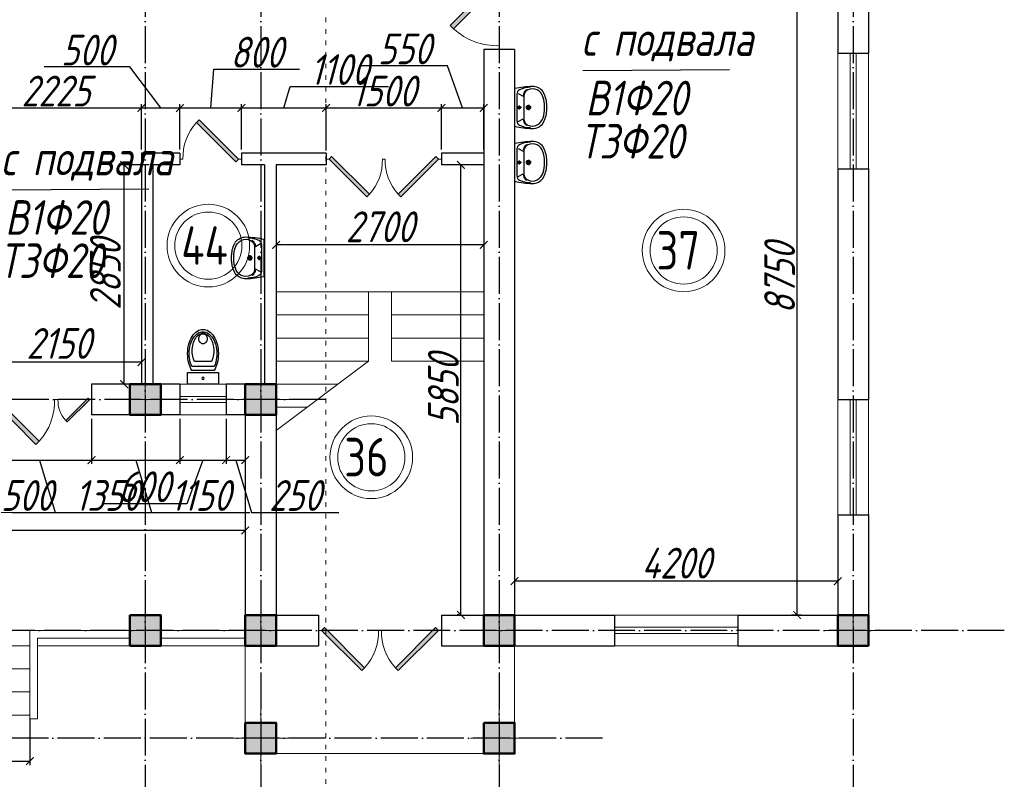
# Model space of a CAD drawing. Extents: x -4445 to 1909585, y 1860 to 289234.
# Tile 56 of 110: x 405214 to 418012, y 239269 to 249141. Entities that reach past the tile are written whole.
import ezdxf

# ---------------------------------------------------------------- set-up
doc = ezdxf.new("R2010")
doc.units = 0
doc.header["$LTSCALE"] = 0.5
doc.header["$MEASUREMENT"] = 0
doc.header["$PDMODE"] = 34
doc.header["$PDSIZE"] = 3
doc.linetypes.add('ACAD_ISO03W100', pattern=[30, 12, -18])
doc.linetypes.add('ACAD_ISO04W100', pattern=[30, 24, -3, 0, -3])
doc.layers.get('0').update_dxf_attribs({"linetype": 'CONTINUOUS', "lineweight": 18})
doc.layers.get('DEFPOINTS').update_dxf_attribs({"color": 2, "linetype": 'CONTINUOUS', "lineweight": 13})
for name, color, linetype in [('kolonn', 7, 'CONTINUOUS'), ('os', 3, 'CONTINUOUS'), ('su', 7, 'CONTINUOUS')]:
    doc.layers.add(name, color=color, linetype=linetype)
doc.layers.add('К1', color=24, linetype='бытовая канализация', lineweight=70)
doc.styles.get("Standard").update_dxf_attribs({"font": 'spds.shx', "oblique": 15})
doc.styles.add('style1', font='isocpeui.ttf', dxfattribs={"height": 80})
doc.linetypes.add('бытовая канализация', pattern='A,5,-0.5,["К1",Standard,S=0.7,R=0,X=0,Y=-0.35],-2', length=7.5)
doc.dimstyles.new('ISO-25', dxfattribs={"dimtxt": 400, "dimasz": 100, "dimexe": 50, "dimexo": 50, "dimgap": 20, "dimtad": 1, "dimdec": 0, "dimtxsty": 'Standard', "dimblk": 'ARCHTICK', "dimcen": 20, "dimclrd": 1, "dimclre": 1, "dimadec": 0, "dimazin": 0, "dimtfac": 1, "dimtdec": 0, "dimtmove": 0, "dimatfit": 3, "dimldrblk": 'ARCHTICK', "dimfxl": 1, "dimarcsym": 0})

# ---------------------------------------------------------------- blocks, each defined once
blk = doc.blocks.new('jfgjhsdf')
blk.add_hatch(color=1).paths.add_polyline_path([(-593, 731), (-637, 687), (0, 50), (44, 94)])
at = {"color": 1}
for p, q in [((0, 1000), (0, 950)), ((0, 50), (0, 0))]:
    blk.add_line(p, q, dxfattribs=at)
blk.add_lwpolyline([(0, 50), (-637, 687), (-593, 731), (44, 94), (0, 50)], dxfattribs=at)
blk.add_arc((-33, 130), 821, 87.662, 132.9147, dxfattribs=at)
blk = doc.blocks.new('_ArchTick')
at = {"color": 0, "linetype": 'ByBlock', "const_width": 0.15}
blk.add_lwpolyline([(-0.5, -0.5), (0.5, 0.5)], dxfattribs=at)
blk = doc.blocks.new('*D2452')
at = {"color": 1, "lineweight": -2, "transparency": 16777216}
for p, q in [((411647, 242179), (411647, 241794)), ((415847, 242005), (415847, 241794)), ((415847, 241844), (411647, 241844))]:
    blk.add_line(p, q, dxfattribs=at)
at = {"layer": 'DEFPOINTS', "color": 0, "transparency": 16777216}
for p in [(411647, 242229), (415847, 242055), (411647, 241844)]:
    blk.add_point(p, dxfattribs=at)
at = {"color": 1, "lineweight": -2, "transparency": 16777216, "xscale": 100, "yscale": 100, "zscale": 100, "rotation": 180}
blk.add_blockref('_ArchTick', (411647, 241844), dxfattribs=at)
at = {"color": 1, "lineweight": -2, "transparency": 16777216, "xscale": 100, "yscale": 100, "zscale": 100}
blk.add_blockref('_ArchTick', (415847, 241844), dxfattribs=at)
at = {"color": 0, "transparency": 16777216, "insert": (413747, 242079), "char_height": 400, "attachment_point": 5}
blk.add_mtext('4200', dxfattribs=at)
blk = doc.blocks.new('*D2453')
at = {"color": 1, "lineweight": -2, "transparency": 16777216}
for p, q in [((414497, 250155), (415370, 250155)), ((415320, 241405), (415320, 250155)), ((415247, 241405), (415370, 241405))]:
    blk.add_line(p, q, dxfattribs=at)
at = {"layer": 'DEFPOINTS', "color": 0, "transparency": 16777216}
for p in [(414447, 250155), (415320, 250155), (415197, 241405)]:
    blk.add_point(p, dxfattribs=at)
at = {"color": 1, "lineweight": -2, "transparency": 16777216, "xscale": 100, "yscale": 100, "zscale": 100}
for p, rotation in [((415320, 250155), 90), ((415320, 241405), 270)]:
    blk.add_blockref('_ArchTick', p, dxfattribs=dict(at, rotation=rotation))
at = {"color": 0, "transparency": 16777216, "insert": (415092, 245780), "char_height": 400, "attachment_point": 5, "rotation": 90}
blk.add_mtext('8750', dxfattribs=at)
blk = doc.blocks.new('*D2460')
at = {"color": 1, "lineweight": -2, "transparency": 16777216}
for p, q in [((408547, 246473), (408547, 246164)), ((411247, 246473), (411247, 246164)), ((411247, 246214), (408547, 246214))]:
    blk.add_line(p, q, dxfattribs=at)
at = {"layer": 'DEFPOINTS', "color": 0, "transparency": 16777216}
for p in [(408547, 246523), (411247, 246523), (408547, 246214)]:
    blk.add_point(p, dxfattribs=at)
at = {"color": 1, "lineweight": -2, "transparency": 16777216, "xscale": 100, "yscale": 100, "zscale": 100, "rotation": 180}
blk.add_blockref('_ArchTick', (408547, 246214), dxfattribs=at)
at = {"color": 1, "lineweight": -2, "transparency": 16777216, "xscale": 100, "yscale": 100, "zscale": 100}
blk.add_blockref('_ArchTick', (411247, 246214), dxfattribs=at)
at = {"color": 0, "transparency": 16777216, "insert": (409897, 246450), "char_height": 400, "attachment_point": 5}
blk.add_mtext('2700', dxfattribs=at)
blk = doc.blocks.new('*D2461')
at = {"color": 1, "lineweight": -2, "transparency": 16777216}
for p, q in [((410996, 247255), (410900, 247255)), ((410950, 241405), (410950, 247255)), ((410922, 241405), (410900, 241405))]:
    blk.add_line(p, q, dxfattribs=at)
at = {"layer": 'DEFPOINTS', "color": 0, "transparency": 16777216}
for p in [(410950, 247255), (411046, 247255), (410972, 241405)]:
    blk.add_point(p, dxfattribs=at)
at = {"color": 1, "lineweight": -2, "transparency": 16777216, "xscale": 100, "yscale": 100, "zscale": 100}
for p, rotation in [((410950, 247255), 90), ((410950, 241405), 270)]:
    blk.add_blockref('_ArchTick', p, dxfattribs=dict(at, rotation=rotation))
at = {"color": 0, "transparency": 16777216, "insert": (410722, 244330), "char_height": 400, "attachment_point": 5, "rotation": 90}
blk.add_mtext('5850', dxfattribs=at)
blk = doc.blocks.new('*D2462')
at = {"color": 1, "lineweight": -2, "transparency": 16777216}
for p, q in [((406897, 247255), (406523, 247255)), ((406573, 244405), (406573, 247255)), ((406672, 244405), (406523, 244405))]:
    blk.add_line(p, q, dxfattribs=at)
at = {"layer": 'DEFPOINTS', "color": 0, "transparency": 16777216}
for p in [(406573, 247255), (406947, 247255), (406722, 244405)]:
    blk.add_point(p, dxfattribs=at)
at = {"color": 1, "lineweight": -2, "transparency": 16777216, "xscale": 100, "yscale": 100, "zscale": 100}
for p, rotation in [((406573, 247255), 90), ((406573, 244405), 270)]:
    blk.add_blockref('_ArchTick', p, dxfattribs=dict(at, rotation=rotation))
at = {"color": 0, "transparency": 16777216, "insert": (406329, 245830), "char_height": 400, "attachment_point": 5, "rotation": 90}
blk.add_mtext('2850', dxfattribs=at)
blk = doc.blocks.new('*D2463')
at = {"color": 1, "lineweight": -2, "transparency": 16777216}
for p, q in [((404647, 244787), (404647, 244641)), ((406797, 244787), (406797, 244641)), ((406797, 244691), (404647, 244691))]:
    blk.add_line(p, q, dxfattribs=at)
at = {"layer": 'DEFPOINTS', "color": 0, "transparency": 16777216}
for p in [(404647, 244837), (406797, 244837), (404647, 244691)]:
    blk.add_point(p, dxfattribs=at)
at = {"color": 1, "lineweight": -2, "transparency": 16777216, "xscale": 100, "yscale": 100, "zscale": 100, "rotation": 180}
blk.add_blockref('_ArchTick', (404647, 244691), dxfattribs=at)
at = {"color": 1, "lineweight": -2, "transparency": 16777216, "xscale": 100, "yscale": 100, "zscale": 100}
blk.add_blockref('_ArchTick', (406797, 244691), dxfattribs=at)
at = {"color": 0, "transparency": 16777216, "insert": (405722, 244934), "char_height": 400, "attachment_point": 5}
blk.add_mtext('2150', dxfattribs=at)
blk = doc.blocks.new('ghsdd')
at = {"ltscale": 50}
h = blk.add_hatch(color=256, dxfattribs=at)
h.paths.add_polyline_path([(0, 200), (-200, 200), (-200, 0), (0, 0)])
h.paths.add_polyline_path([(200, 0), (200, 200), (0, 200), (0, 0)])
h.paths.add_polyline_path([(0, 0), (-200, 0), (-200, -200), (0, -200)])
h.paths.add_polyline_path([(0, 0), (0, -200), (200, -200), (200, 0)])
at = {"lineweight": 0}
for p, q in [((0, -374), (0, 374)), ((-374, 0), (374, 0))]:
    blk.add_line(p, q, dxfattribs=at)
at = {"lineweight": 50, "ltscale": 50}
blk.add_lwpolyline([(200, 200), (200, -200), (-200, -200), (-200, 200), (200, 200)], dxfattribs=at)
blk = doc.blocks.new('*D2624')
at = {"color": 1, "lineweight": -2, "transparency": 16777216}
for p, q in [((403747, 240055), (403747, 239455)), ((405347, 240055), (405347, 239455)), ((403747, 239505), (405347, 239505))]:
    blk.add_line(p, q, dxfattribs=at)
at = {"layer": 'DEFPOINTS', "color": 0, "transparency": 16777216}
for p in [(403747, 240105), (405347, 240105), (405347, 239505)]:
    blk.add_point(p, dxfattribs=at)
at = {"color": 1, "lineweight": -2, "transparency": 16777216, "xscale": 100, "yscale": 100, "zscale": 100, "rotation": 180}
blk.add_blockref('_ArchTick', (403747, 239505), dxfattribs=at)
at = {"color": 1, "lineweight": -2, "transparency": 16777216, "xscale": 100, "yscale": 100, "zscale": 100}
blk.add_blockref('_ArchTick', (405347, 239505), dxfattribs=at)
at = {"color": 0, "transparency": 16777216, "insert": (404547, 239736), "char_height": 400, "attachment_point": 5}
blk.add_mtext('1600', dxfattribs=at)
blk = doc.blocks.new('*D2626')
at = {"color": 1, "lineweight": -2, "transparency": 16777216}
for p, q in [((378947, 243555), (378947, 242455)), ((408147, 243592), (408147, 242455)), ((408147, 242505), (378947, 242505))]:
    blk.add_line(p, q, dxfattribs=at)
at = {"layer": 'DEFPOINTS', "color": 0, "transparency": 16777216}
for p in [(378947, 243605), (408147, 243642), (378947, 242505)]:
    blk.add_point(p, dxfattribs=at)
at = {"color": 1, "lineweight": -2, "transparency": 16777216, "xscale": 100, "yscale": 100, "zscale": 100, "rotation": 180}
blk.add_blockref('_ArchTick', (378947, 242505), dxfattribs=at)
at = {"color": 1, "lineweight": -2, "transparency": 16777216, "xscale": 100, "yscale": 100, "zscale": 100}
blk.add_blockref('_ArchTick', (408147, 242505), dxfattribs=at)
at = {"color": 0, "transparency": 16777216, "insert": (393547, 242752), "char_height": 400, "attachment_point": 5}
blk.add_mtext('29200', dxfattribs=at)
blk = doc.blocks.new('*D2838')
at = {"color": 1, "lineweight": -2, "transparency": 16777216}
for p, q in [((404297, 243955), (404297, 243368)), ((404797, 243955), (404797, 243368)), ((404297, 243418), (404797, 243418)), ((404547, 243418), (404751, 242738)), ((404751, 242738), (405867, 242738))]:
    blk.add_line(p, q, dxfattribs=at)
at = {"layer": 'DEFPOINTS', "color": 0, "transparency": 16777216}
for p in [(404297, 244005), (404797, 244005), (404797, 243418)]:
    blk.add_point(p, dxfattribs=at)
at = {"color": 1, "lineweight": -2, "transparency": 16777216, "xscale": 100, "yscale": 100, "zscale": 100, "rotation": 180}
blk.add_blockref('_ArchTick', (404297, 243418), dxfattribs=at)
at = {"color": 1, "lineweight": -2, "transparency": 16777216, "xscale": 100, "yscale": 100, "zscale": 100}
blk.add_blockref('_ArchTick', (404797, 243418), dxfattribs=at)
at = {"color": 0, "transparency": 16777216, "insert": (405309, 242958), "char_height": 400, "attachment_point": 5}
blk.add_mtext('500', dxfattribs=at)
blk = doc.blocks.new('*D2839')
at = {"color": 1, "lineweight": -2, "transparency": 16777216}
for p, q in [((404797, 243955), (404797, 243368)), ((406147, 243955), (406147, 243368)), ((404797, 243418), (406147, 243418)), ((405472, 243418), (405676, 242738)), ((405676, 242738), (407030, 242738))]:
    blk.add_line(p, q, dxfattribs=at)
at = {"layer": 'DEFPOINTS', "color": 0, "transparency": 16777216}
for p in [(404797, 244005), (406147, 244005), (406147, 243418)]:
    blk.add_point(p, dxfattribs=at)
at = {"color": 1, "lineweight": -2, "transparency": 16777216, "xscale": 100, "yscale": 100, "zscale": 100, "rotation": 180}
blk.add_blockref('_ArchTick', (404797, 243418), dxfattribs=at)
at = {"color": 1, "lineweight": -2, "transparency": 16777216, "xscale": 100, "yscale": 100, "zscale": 100}
blk.add_blockref('_ArchTick', (406147, 243418), dxfattribs=at)
at = {"color": 0, "transparency": 16777216, "insert": (406353, 242958), "char_height": 400, "attachment_point": 5}
blk.add_mtext('1350', dxfattribs=at)
blk = doc.blocks.new('*D2840')
at = {"color": 1, "lineweight": -2, "transparency": 16777216}
for p, q in [((406147, 243955), (406147, 243368)), ((407297, 243955), (407297, 243368)), ((406147, 243418), (407297, 243418)), ((406722, 243418), (406926, 242738)), ((406926, 242738), (408204, 242738))]:
    blk.add_line(p, q, dxfattribs=at)
at = {"layer": 'DEFPOINTS', "color": 0, "transparency": 16777216}
for p in [(406147, 244005), (407297, 244005), (407297, 243418)]:
    blk.add_point(p, dxfattribs=at)
at = {"color": 1, "lineweight": -2, "transparency": 16777216, "xscale": 100, "yscale": 100, "zscale": 100, "rotation": 180}
blk.add_blockref('_ArchTick', (406147, 243418), dxfattribs=at)
at = {"color": 1, "lineweight": -2, "transparency": 16777216, "xscale": 100, "yscale": 100, "zscale": 100}
blk.add_blockref('_ArchTick', (407297, 243418), dxfattribs=at)
at = {"color": 0, "transparency": 16777216, "insert": (407565, 242958), "char_height": 400, "attachment_point": 5}
blk.add_mtext('1150', dxfattribs=at)
blk = doc.blocks.new('*D2841')
at = {"color": 1, "lineweight": -2, "transparency": 16777216}
for p, q in [((407297, 243955), (407297, 243368)), ((407897, 243955), (407897, 243368)), ((407297, 243418), (407897, 243418)), ((407597, 243418), (407385, 242851)), ((407385, 242851), (406283, 242851))]:
    blk.add_line(p, q, dxfattribs=at)
at = {"layer": 'DEFPOINTS', "color": 0, "transparency": 16777216}
for p in [(407297, 244005), (407897, 244005), (407897, 243418)]:
    blk.add_point(p, dxfattribs=at)
at = {"color": 1, "lineweight": -2, "transparency": 16777216, "xscale": 100, "yscale": 100, "zscale": 100, "rotation": 180}
blk.add_blockref('_ArchTick', (407297, 243418), dxfattribs=at)
at = {"color": 1, "lineweight": -2, "transparency": 16777216, "xscale": 100, "yscale": 100, "zscale": 100}
blk.add_blockref('_ArchTick', (407897, 243418), dxfattribs=at)
at = {"color": 0, "transparency": 16777216, "insert": (406834, 243071), "char_height": 400, "attachment_point": 5}
blk.add_mtext('600', dxfattribs=at)
blk = doc.blocks.new('*D2842')
at = {"color": 1, "lineweight": -2, "transparency": 16777216}
for p, q in [((407897, 243955), (407897, 243368)), ((408147, 243955), (408147, 243368)), ((407897, 243418), (408147, 243418)), ((408022, 243418), (408226, 242738)), ((408226, 242738), (409362, 242738))]:
    blk.add_line(p, q, dxfattribs=at)
at = {"layer": 'DEFPOINTS', "color": 0, "transparency": 16777216}
for p in [(407897, 244005), (408147, 244005), (408147, 243418)]:
    blk.add_point(p, dxfattribs=at)
at = {"color": 1, "lineweight": -2, "transparency": 16777216, "xscale": 100, "yscale": 100, "zscale": 100, "rotation": 180}
blk.add_blockref('_ArchTick', (407897, 243418), dxfattribs=at)
at = {"color": 1, "lineweight": -2, "transparency": 16777216, "xscale": 100, "yscale": 100, "zscale": 100}
blk.add_blockref('_ArchTick', (408147, 243418), dxfattribs=at)
at = {"color": 0, "transparency": 16777216, "insert": (408794, 242958), "char_height": 400, "attachment_point": 5}
blk.add_mtext('250', dxfattribs=at)
blk = doc.blocks.new('*D2855')
at = {"color": 1, "lineweight": -2, "transparency": 16777216}
for p, q in [((404572, 247455), (404572, 248044)), ((406797, 247455), (406797, 248044)), ((404572, 247994), (406797, 247994))]:
    blk.add_line(p, q, dxfattribs=at)
at = {"layer": 'DEFPOINTS', "color": 0, "transparency": 16777216}
for p in [(406797, 247994), (404572, 247405), (406797, 247405)]:
    blk.add_point(p, dxfattribs=at)
at = {"color": 1, "lineweight": -2, "transparency": 16777216, "xscale": 100, "yscale": 100, "zscale": 100, "rotation": 180}
blk.add_blockref('_ArchTick', (404572, 247994), dxfattribs=at)
at = {"color": 1, "lineweight": -2, "transparency": 16777216, "xscale": 100, "yscale": 100, "zscale": 100}
blk.add_blockref('_ArchTick', (406797, 247994), dxfattribs=at)
at = {"color": 0, "transparency": 16777216, "insert": (405685, 248214), "char_height": 400, "attachment_point": 5}
blk.add_mtext('2225', dxfattribs=at)
blk = doc.blocks.new('*D2856')
at = {"color": 1, "lineweight": -2, "transparency": 16777216}
for p, q in [((406648, 248527), (405532, 248527)), ((407047, 247994), (406648, 248527)), ((406797, 247455), (406797, 248044)), ((407297, 247455), (407297, 248044)), ((406797, 247994), (407297, 247994))]:
    blk.add_line(p, q, dxfattribs=at)
at = {"layer": 'DEFPOINTS', "color": 0, "transparency": 16777216}
for p in [(407297, 247994), (406797, 247405), (407297, 247405)]:
    blk.add_point(p, dxfattribs=at)
at = {"color": 1, "lineweight": -2, "transparency": 16777216, "xscale": 100, "yscale": 100, "zscale": 100, "rotation": 180}
blk.add_blockref('_ArchTick', (406797, 247994), dxfattribs=at)
at = {"color": 1, "lineweight": -2, "transparency": 16777216, "xscale": 100, "yscale": 100, "zscale": 100}
blk.add_blockref('_ArchTick', (407297, 247994), dxfattribs=at)
at = {"color": 0, "transparency": 16777216, "insert": (406090, 248747), "char_height": 400, "attachment_point": 5}
blk.add_mtext('500', dxfattribs=at)
blk = doc.blocks.new('*D2857')
at = {"color": 1, "lineweight": -2, "transparency": 16777216}
for p, q in [((407697, 247994), (407736, 248499)), ((407736, 248499), (408852, 248499)), ((407297, 247455), (407297, 248044)), ((408097, 247455), (408097, 248044)), ((407297, 247994), (408097, 247994))]:
    blk.add_line(p, q, dxfattribs=at)
at = {"layer": 'DEFPOINTS', "color": 0, "transparency": 16777216}
for p in [(408097, 247994), (407297, 247405), (408097, 247405)]:
    blk.add_point(p, dxfattribs=at)
at = {"color": 1, "lineweight": -2, "transparency": 16777216, "xscale": 100, "yscale": 100, "zscale": 100, "rotation": 180}
blk.add_blockref('_ArchTick', (407297, 247994), dxfattribs=at)
at = {"color": 1, "lineweight": -2, "transparency": 16777216, "xscale": 100, "yscale": 100, "zscale": 100}
blk.add_blockref('_ArchTick', (408097, 247994), dxfattribs=at)
at = {"color": 0, "transparency": 16777216, "insert": (408294, 248719), "char_height": 400, "attachment_point": 5}
blk.add_mtext('800', dxfattribs=at)
blk = doc.blocks.new('*D2858')
at = {"color": 1, "lineweight": -2, "transparency": 16777216}
for p, q in [((408647, 247994), (408731, 248274)), ((408731, 248274), (410009, 248274)), ((408097, 247455), (408097, 248044)), ((409197, 247443), (409197, 248044)), ((408097, 247994), (409197, 247994))]:
    blk.add_line(p, q, dxfattribs=at)
at = {"layer": 'DEFPOINTS', "color": 0, "transparency": 16777216}
for p in [(409197, 247994), (408097, 247405), (409197, 247393)]:
    blk.add_point(p, dxfattribs=at)
at = {"color": 1, "lineweight": -2, "transparency": 16777216, "xscale": 100, "yscale": 100, "zscale": 100, "rotation": 180}
blk.add_blockref('_ArchTick', (408097, 247994), dxfattribs=at)
at = {"color": 1, "lineweight": -2, "transparency": 16777216, "xscale": 100, "yscale": 100, "zscale": 100}
blk.add_blockref('_ArchTick', (409197, 247994), dxfattribs=at)
at = {"color": 0, "transparency": 16777216, "insert": (409370, 248494), "char_height": 400, "attachment_point": 5}
blk.add_mtext('1100', dxfattribs=at)
blk = doc.blocks.new('*D2859')
at = {"color": 1, "lineweight": -2, "transparency": 16777216}
for p, q in [((409197, 247443), (409197, 248044)), ((410697, 247455), (410697, 248044)), ((409197, 247994), (410697, 247994))]:
    blk.add_line(p, q, dxfattribs=at)
at = {"layer": 'DEFPOINTS', "color": 0, "transparency": 16777216}
for p in [(410697, 247994), (409197, 247393), (410697, 247405)]:
    blk.add_point(p, dxfattribs=at)
at = {"color": 1, "lineweight": -2, "transparency": 16777216, "xscale": 100, "yscale": 100, "zscale": 100, "rotation": 180}
blk.add_blockref('_ArchTick', (409197, 247994), dxfattribs=at)
at = {"color": 1, "lineweight": -2, "transparency": 16777216, "xscale": 100, "yscale": 100, "zscale": 100}
blk.add_blockref('_ArchTick', (410697, 247994), dxfattribs=at)
at = {"color": 0, "transparency": 16777216, "insert": (409947, 248214), "char_height": 400, "attachment_point": 5}
blk.add_mtext('1500', dxfattribs=at)
blk = doc.blocks.new('*D2860')
at = {"color": 1, "lineweight": -2, "transparency": 16777216}
for p, q in [((410773, 248542), (409657, 248542)), ((410972, 247994), (410773, 248542)), ((410697, 247455), (410697, 248044)), ((411247, 247455), (411247, 248044)), ((410697, 247994), (411247, 247994))]:
    blk.add_line(p, q, dxfattribs=at)
at = {"layer": 'DEFPOINTS', "color": 0, "transparency": 16777216}
for p in [(411247, 247994), (410697, 247405), (411247, 247405)]:
    blk.add_point(p, dxfattribs=at)
at = {"color": 1, "lineweight": -2, "transparency": 16777216, "xscale": 100, "yscale": 100, "zscale": 100, "rotation": 180}
blk.add_blockref('_ArchTick', (410697, 247994), dxfattribs=at)
at = {"color": 1, "lineweight": -2, "transparency": 16777216, "xscale": 100, "yscale": 100, "zscale": 100}
blk.add_blockref('_ArchTick', (411247, 247994), dxfattribs=at)
at = {"color": 0, "transparency": 16777216, "insert": (410215, 248762), "char_height": 400, "attachment_point": 5}
blk.add_mtext('550', dxfattribs=at)
blk = doc.blocks.new('UM_8')
for p, q in [((244, 0), (-244, 0)), ((-182, -45), (-146, -110)), ((175, -30), (-175, -30)), ((142, -120), (-132, -120)), ((27, -61), (-27, -61)), ((0, -88), (0, -34)), ((182, -45), (146, -110)), ((35, -180), (-35, -180)), ((0, -145), (0, -215))]:
    blk.add_line(p, q)
for centre, radius in [((0, -61), 17), ((0, -180), 27), ((0, -180), 17)]:
    blk.add_circle(centre, radius)
for centre, radius, start, end in [((-244, 0), 0.5, 90, 167.3206), ((244, 0), 0.5, 12.6794, 90), ((894, -257), 1167, 167.3206, 178.6525), ((68, -206), 330, 154.5977, 180.3349), ((-175, -90), 60, 90, 154.5977), ((-139, -232), 123, 98.7111, 129.9424), ((-139, -232), 113, 86.1548, 129.9424), ((139, -232), 113, 50.0576, 93.8452), ((139, -232), 123, 50.0576, 81.2889), ((175, -90), 60, 25.4023, 90), ((-68, -206), 330, 359.6651, 25.4023), ((-894, -257), 1167, 1.3475, 12.6794), ((-104, -234), 169, 178.312, 234.1043), ((-273, -229), 0.5, 358.312, 358.6525), ((-104, -233), 138, 141.0504, 245.2718), ((-104, -233), 148, 141.0504, 147.7493), ((104, -233), 138, 294.7282, 38.9496), ((104, -234), 169, 305.8957, 1.688), ((104, -233), 148, 32.2507, 38.9496), ((273, -229), 0.5, 181.3475, 181.688), ((-27, -71), 347, 239.6448, 267.5368), ((-27, -71), 317, 244.8898, 267.5368), ((27, -71), 317, 272.4632, 300.3552), ((27, -71), 347, 272.4632, 300.3552), ((0, 80), 500, 265.1692, 274.8308), ((0, 80), 470, 265.1692, 274.8308)]:
    blk.add_arc(centre, radius, start, end)
blk = doc.blocks.new('UniTAZZ_3')
for p, q in [((-230, -144), (-230, 144)), ((-178, -144), (-178, 144)), ((-152, 200), (-152, -200)), ((0, 200), (-152, 200)), ((0, -200), (0, 200)), ((-293, -112), (-293, 112)), ((-152, -200), (0, -200))]:
    blk.add_line(p, q)
blk.add_circle((-76, 0), 17)
for centre, radius, start, end in [((-493, -57), 235, 122.5078, 146.9765), ((-435, -148), 343, 104.7867, 122.5078), ((-433, -133), 308, 104.7867, 122.5078), ((-462, -121), 257, 104.1209, 121.2723), ((-432, -238), 378, 90, 104.1209), ((-397, -291), 491, 90, 104.7867), ((-399, -261), 441, 90, 104.7867), ((-432, -238), 378, 75.8791, 90), ((-399, -261), 441, 75.2133, 90), ((-397, -291), 491, 75.2133, 90), ((-403, -121), 257, 64.7964, 75.8791), ((-365, -133), 308, 63.9053, 75.2133), ((-359, -148), 343, 58.1489, 75.2133), ((-581, 0), 131, 146.9765, 180), ((-581, 0), 131, 180, 213.0235), ((-564, 0), 117, 146.9765, 180), ((-575, 0), 87.7, 145.7058, 180), ((-575, 0), 87.7, 180, 214.2942), ((-485, -51), 211, 122.5078, 146.9765), ((-610, 0), 46, 153.6325, 180), ((-610, 0), 46, 180, 206.3675), ((-600, -5), 56.5, 129.8827, 153.6325), ((-507, -46), 170, 121.2723, 145.7058), ((-594, -12), 66, 109.092, 129.8827), ((-590, -23), 78.1, 90, 109.092), ((-590, -23), 78.1, 70.908, 90), ((-586, -12), 66, 50.1173, 70.908), ((-580, -5), 56.5, 26.3675, 50.1173), ((-571, 0), 46, 0, 26.3675), ((-571, 0), 46, 333.6325, 0), ((-493, 57), 235, 213.0235, 237.4922), ((-564, 0), 117, 180, 213.0235), ((-485, 51), 211, 213.0235, 237.4922), ((-600, 5), 56.5, 206.3675, 230.1173), ((-507, 47), 170, 214.2942, 238.7277), ((-594, 12), 66, 230.1173, 250.908), ((-590, 24), 78.1, 250.908, 270), ((-433, 132), 308, 237.4922, 255.2133), ((-462, 121), 257, 238.7277, 255.8791), ((-590, 24), 78.1, 270, 289.092), ((-586, 12), 66, 289.092, 309.8827), ((-580, 5), 56.5, 309.8827, 333.6325), ((-403, 121), 257, 284.1209, 295.2036), ((-435, 148), 343, 237.4922, 255.2133), ((-432, 238), 378, 255.8791, 270), ((-397, 291), 491, 255.2133, 270), ((-399, 261), 441, 255.2133, 270), ((-432, 238), 378, 270, 284.1209), ((-399, 261), 441, 270, 284.7867), ((-397, 291), 491, 270, 284.7867), ((-365, 132), 308, 284.7867, 296.0947), ((-359, 148), 343, 284.7867, 301.8511)]:
    blk.add_arc(centre, radius, start, end)

msp = doc.modelspace()

# ---------------------------------------------------------------- linework, layer by layer
at = {"color": 1, "linetype": 'ACAD_ISO03W100', "ltscale": 10}
msp.add_line((409195.599, 266119.355), (409195.599, 238133.921), dxfattribs=at)
at = {"lineweight": 30}
for p, q in [((415847.134, 251704.672), (415847.134, 248704.672)), ((416247.134, 251704.672), (416247.134, 248704.672)), ((411247.134, 248754.672), (411247.134, 241404.672)), ((411647.134, 248754.672), (411247.134, 248754.672)), ((411647.134, 248754.672), (411647.134, 241404.672)), ((415847.134, 248704.672), (416247.134, 248704.672)), ((406797.134, 247404.672), (406797.134, 244404.672)), ((407297.134, 247404.672), (406797.134, 247404.672)), ((407297.134, 247404.672), (407297.134, 247254.672)), ((409197.134, 247404.672), (408097.134, 247404.672)), ((408097.134, 247404.672), (408097.134, 247254.672)), ((409197.134, 247404.672), (409197.134, 247254.672)), ((411247.134, 247404.672), (410697.134, 247404.672)), ((410697.134, 247404.672), (410697.134, 247254.672)), ((406947.134, 247254.672), (406947.134, 244404.672)), ((407297.134, 247254.672), (406947.134, 247254.672)), ((408397.134, 247254.672), (408097.134, 247254.672)), ((408397.134, 247254.672), (408397.134, 244404.672)), ((408547.134, 247254.672), (408547.134, 241404.672)), ((409197.134, 247254.672), (408547.134, 247254.672)), ((411247.134, 247254.672), (410697.134, 247254.672)), ((415847.134, 247204.672), (415847.134, 244204.672)), ((415847.134, 247204.672), (416247.134, 247204.672)), ((416247.134, 247204.672), (416247.134, 244204.672)), ((407297.134, 244404.672), (406147.134, 244404.672)), ((406147.134, 244404.672), (406147.134, 244004.672)), ((407297.134, 244404.672), (407297.134, 244004.672)), ((407897.134, 244404.672), (407897.134, 244004.672)), ((408547.134, 244404.672), (407897.134, 244404.672)), ((415847.134, 244204.672), (416247.134, 244204.672)), ((407297.134, 244004.672), (406147.134, 244004.672)), ((408147.134, 244004.672), (407897.134, 244004.672)), ((408147.134, 244004.672), (408147.134, 241004.672)), ((415847.134, 242704.672), (415847.134, 241404.672)), ((415847.134, 242704.672), (416247.134, 242704.672)), ((416247.134, 242704.672), (416247.134, 241004.672)), ((408547.134, 241404.672), (409097.134, 241404.672)), ((409097.134, 241404.672), (409097.134, 241004.672)), ((410697.134, 241404.672), (410697.134, 241004.672)), ((410697.134, 241404.672), (411247.134, 241404.672)), ((411647.134, 241404.672), (412947.134, 241404.672)), ((412947.134, 241404.672), (412947.134, 241004.672)), ((414547.134, 241404.672), (415847.134, 241404.672)), ((414547.134, 241404.672), (414547.134, 241004.672)), ((408147.134, 241004.672), (409097.134, 241004.672)), ((410697.134, 241004.672), (412947.134, 241004.672)), ((414547.134, 241004.672), (416247.134, 241004.672))]:
    msp.add_line(p, q, dxfattribs=at)
at = {"color": 1}
for p, q in [((415847.134, 248704.672), (415847.134, 247204.672)), ((416007.134, 248704.672), (416007.134, 247204.672)), ((416087.134, 247204.672), (416087.134, 248704.672)), ((416247.134, 247204.672), (416247.134, 248704.672)), ((407897.134, 244404.672), (407297.134, 244404.672)), ((407897.134, 244244.672), (407297.134, 244244.672)), ((415847.134, 242704.672), (415847.134, 244204.672)), ((416007.134, 242704.672), (416007.134, 244204.672)), ((416087.134, 244204.672), (416087.134, 242704.672)), ((416247.134, 244204.672), (416247.134, 242704.672)), ((407297.134, 244164.672), (407897.134, 244164.672)), ((407297.134, 244004.672), (407897.134, 244004.672)), ((414547.134, 241404.672), (412947.134, 241404.672)), ((414547.134, 241244.672), (412947.134, 241244.672)), ((405347.134, 241204.672), (405347.134, 240054.672)), ((412947.134, 241164.672), (414547.134, 241164.672)), ((405447.134, 241104.672), (405447.134, 240054.672)), ((412947.134, 241004.672), (414547.134, 241004.672)), ((405347.134, 240054.672), (405447.134, 240054.672))]:
    msp.add_line(p, q, dxfattribs=at)
for p, q in [((411247.134, 245604.672), (408547.134, 245604.672)), ((409747.134, 245604.672), (409747.134, 244704.672)), ((410047.134, 245604.672), (410047.134, 244704.672)), ((409747.134, 245304.672), (408547.134, 245304.672)), ((411247.134, 245304.672), (410047.134, 245304.672)), ((409747.134, 245004.672), (408547.134, 245004.672)), ((411247.134, 245004.672), (410047.134, 245004.672)), ((408547.134, 243804.672), (409747.134, 244704.672)), ((409747.134, 244704.672), (408547.134, 244704.672)), ((411247.134, 244704.672), (410047.134, 244704.672)), ((409347.134, 244404.672), (408547.134, 244404.672)), ((408947.134, 244104.672), (408547.134, 244104.672)), ((403747.134, 240704.672), (405347.134, 240704.672)), ((403747.134, 240404.672), (405347.134, 240404.672)), ((403747.134, 240104.672), (405347.134, 240104.672))]:
    msp.add_line(p, q)
at = {"lineweight": 30}
for points in [[(406647.134, 241004.672), (407047.134, 241004.672), (407047.134, 241404.672), (406647.134, 241404.672)], [(408147.134, 239604.672), (408547.134, 239604.672), (408547.134, 240004.672), (408147.134, 240004.672)], [(411247.134, 239604.672), (411647.134, 239604.672), (411647.134, 240004.672), (411247.134, 240004.672)]]:
    msp.add_lwpolyline(points, close=True, dxfattribs=at)
at = {"color": 1}
for points in [[(406647.134, 241204.672), (405347.134, 241204.672)], [(408147.134, 241204.672), (407047.134, 241204.672)], [(406647.134, 241104.672), (405447.134, 241104.672)], [(408147.134, 241104.672), (407047.134, 241104.672)]]:
    msp.add_lwpolyline(points, dxfattribs=at)
for points in [[(405347.134, 241004.672), (403747.134, 241004.672)], [(408147.134, 241004.672), (405447.134, 241004.672)], [(408147.134, 241004.672), (408147.134, 239604.672), (411647.134, 239604.672), (411647.134, 241004.672)]]:
    msp.add_lwpolyline(points)
for centre, radius in [((407666.513, 246205.018), 537.019), ((407666.513, 246205.018), 437.019), ((413844.347, 246141.993), 537.019), ((413844.347, 246141.993), 437.019), ((409784.692, 243454.201), 537.019), ((409784.692, 243454.201), 437.019)]:
    msp.add_circle(centre, radius, dxfattribs=at)
at = {"layer": 'os', "color": 3, "linetype": 'ACAD_ISO04W100', "ltscale": 40}
for p, q in [((406847.134, 262860.923), (406847.134, 238053.033)), ((408347.134, 262860.923), (408347.134, 238053.033)), ((411447.134, 262860.923), (411447.134, 238053.033)), ((416047.134, 262860.923), (416047.134, 238053.033)), ((409195.599, 244204.672), (326597.211, 244204.672)), ((418012.473, 241204.672), (326597.211, 241204.672)), ((412788.341, 239804.672), (326597.211, 239804.672))]:
    msp.add_line(p, q, dxfattribs=at)
at = {"layer": 'К1', "color": 0, "lineweight": 25}
for p, q in [((414439.922, 248489.638), (412532.878, 248478.762)), ((406895.222, 246937.638), (404988.178, 246926.762))]:
    msp.add_line(p, q, dxfattribs=at)

# ---------------------------------------------------------------- block references
at = {"xscale": -1, "rotation": 180}
msp.add_blockref('jfgjhsdf', (411447.134, 249754.672), dxfattribs=at)
for p, xscale, yscale, zscale, rotation in [((408097.134, 247329.672), -0.7999999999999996, 0.7999999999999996, 0.7999999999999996, 90), ((409197.134, 247329.672), -0.769230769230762, 0.769230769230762, 0.769230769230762, 270), ((410697.134, 247329.672), 0.769230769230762, 0.769230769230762, 0.769230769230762, 90), ((404797.134, 244204.672), -0.9151578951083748, 0.9151578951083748, 0.9151578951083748, 270), ((406147.134, 244204.672), 0.4575789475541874, 0.4575789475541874, 0.4575789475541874, 90), ((409097.134, 241204.672), -0.8205128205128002, 0.8205128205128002, 0.8205128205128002, 270), ((410697.134, 241204.672), 0.8205128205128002, 0.8205128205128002, 0.8205128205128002, 90)]:
    msp.add_blockref('jfgjhsdf', p, dxfattribs=dict(xscale=xscale, yscale=yscale, zscale=zscale, rotation=rotation))
at = {"layer": 'kolonn', "xscale": -1}
for p in [(406847.134, 244204.672), (408347.134, 244204.672), (406847.134, 241204.672), (408347.134, 241204.672), (411447.134, 241204.672), (416047.134, 241204.672), (408347.134, 239804.672), (411447.134, 239804.672)]:
    msp.add_blockref('ghsdd', p, dxfattribs=at)
at = {"layer": 'su', "rotation": 90.00000000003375}
for p in [(411647.134, 248000.701), (411647.134, 247286.372)]:
    msp.add_blockref('UM_8', p, dxfattribs=at)
at = {"layer": 'su', "xscale": -1}
for name, p, rotation in [('UM_8', (408387.544, 246044.998), 269.9999999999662), ('UniTAZZ_3', (407597.134, 244404.672), 90)]:
    msp.add_blockref(name, p, dxfattribs=dict(at, rotation=rotation))

# ---------------------------------------------------------------- texts
at = {"style": 'style1', "width": 0.8}
for s, p in [('с подвала', (412518.76, 248670.981)), ('В1Ф20', (412570.951, 247898.696)), ('Т3Ф20', (412494.959, 247336.858)), ('с подвала', (404974.06, 247118.981)), ('В1Ф20', (405026.251, 246346.696)), ('Т3Ф20', (404950.259, 245784.858))]:
    msp.add_text(s, height=449.2125, dxfattribs=at).set_placement(p)
at = {"color": 1}
for s, p in [('44', (407314.37, 245957.002)), ('37', (413492.205, 245893.978)), ('36', (409432.55, 243206.186))]:
    msp.add_text(s, height=500, dxfattribs=at).set_placement(p)

# ---------------------------------------------------------------- dimensions: what is measured, and where the dimension line sits
for base, p1, p2, picture, middle in [((415320.022, 250154.672), (415197.134, 241404.672), (414447.134, 250154.672), '*D2453', (415091.738, 245779.672)), ((406573.114, 247254.672), (406722.134, 244404.672), (406947.134, 247254.672), '*D2462', (406329.337, 245829.672)), ((410950.096, 247254.672), (410972.134, 241404.672), (411045.62, 247254.672), '*D2461', (410721.811, 244329.672))]:
    dim = msp.add_linear_dim(base=base, p1=p1, p2=p2, angle=90, dimstyle='ISO-25')
    dim.commit()
    dim.dimension.update_dxf_attribs({"geometry": picture, "text_midpoint": middle})
for base, p1, p2, picture, middle in [((407297.134, 247994.287), (406797.134, 247404.672), (407297.134, 247404.672), '*D2856', (406627.921, 248527.462)), ((408097.134, 247994.287), (407297.134, 247404.672), (408097.134, 247404.672), '*D2857', (407755.932, 248498.863)), ((411247.134, 247994.287), (410697.134, 247404.672), (411247.134, 247404.672), '*D2860', (410752.732, 248541.8)), ((407897.134, 243418.236), (407297.134, 244004.672), (407897.134, 244004.672), '*D2841', (407365.018, 242850.916))]:
    dim = msp.add_linear_dim(base=base, p1=p1, p2=p2, dimstyle='ISO-25', override={"dimtmove": 1})
    dim.commit()
    dim.dimension.update_dxf_attribs({"geometry": picture, "text_midpoint": middle, "dimtype": 160})
for base, p1, p2, picture, middle in [((409197.134, 247994.287), (408097.134, 247404.672), (409197.134, 247393.139), '*D2858', (408751.134, 248494.287)), ((406797.134, 247994.287), (404572.134, 247404.672), (406797.134, 247404.672), '*D2855', (405684.634, 248214.287)), ((410697.134, 247994.287), (409197.134, 247393.139), (410697.134, 247404.672), '*D2859', (409947.134, 248214.287)), ((404797.134, 243418.236), (404297.134, 244004.672), (404797.134, 244004.672), '*D2838', (404771.134, 242958.236)), ((406147.134, 243418.236), (404797.134, 244004.672), (406147.134, 244004.672), '*D2839', (405696.134, 242958.236)), ((407297.134, 243418.236), (406147.134, 244004.672), (407297.134, 244004.672), '*D2840', (406946.134, 242958.236)), ((408147.134, 243418.236), (407897.134, 244004.672), (408147.134, 244004.672), '*D2842', (408246.134, 242958.236))]:
    dim = msp.add_linear_dim(base=base, p1=p1, p2=p2, dimstyle='ISO-25', override={"dimtmove": 1})
    dim.commit()
    dim.dimension.update_dxf_attribs({"geometry": picture, "text_midpoint": middle})
for base, p1, p2, picture, middle in [((408547.134, 246214.062), (411247.134, 246522.951), (408547.134, 246522.951), '*D2460', (409897.134, 246449.554)), ((404647.134, 244690.723), (406797.134, 244837.424), (404647.134, 244837.424), '*D2463', (405722.134, 244934.499)), ((378947.134, 242504.672), (408147.134, 243641.908), (378947.134, 243604.672), '*D2626', (393547.134, 242751.739)), ((411647.134, 241843.831), (415847.134, 242054.672), (411647.134, 242228.776), '*D2452', (413747.134, 242079.323)), ((405347.134, 239504.528), (403747.134, 240104.672), (405347.134, 240104.672), '*D2624', (404547.134, 239736.102))]:
    dim = msp.add_linear_dim(base=base, p1=p1, p2=p2, dimstyle='ISO-25')
    dim.commit()
    dim.dimension.update_dxf_attribs({"geometry": picture, "text_midpoint": middle})

doc.saveas('drawing.dxf')
